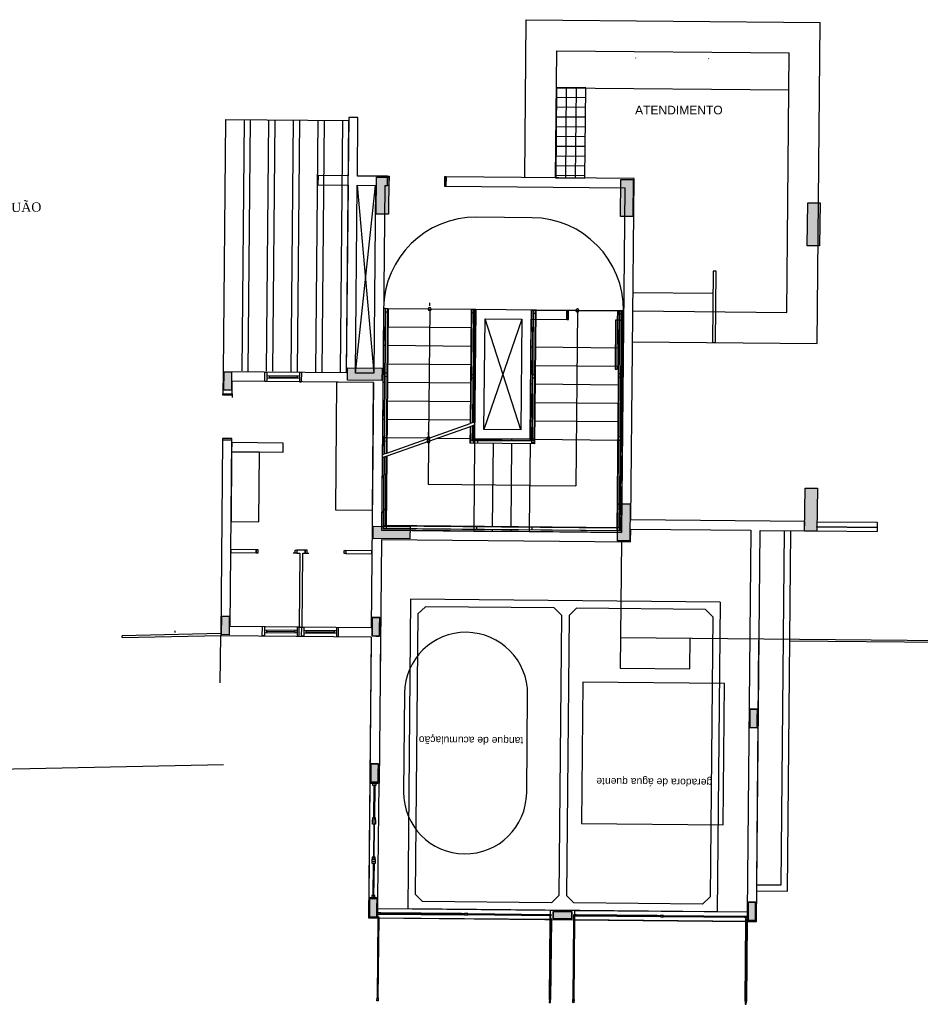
# Model space of a CAD drawing. Header units: millimetres. Extents: x 593 to 1794, y -180 to 570.
# Tile 36 of 71: x 1265 to 1280, y 38 to 54. Entities that reach past the tile are written whole.
import ezdxf

# ---------------------------------------------------------------- set-up
doc = ezdxf.new("R2010")
doc.units = ezdxf.units.MM
doc.header["$MEASUREMENT"] = 0
doc.layers.add('Layout - Marco Polo', color=252, linetype='Continuous', lineweight=25)
doc.styles.add('Arial', font='arial.ttf')
doc.styles.add('TimesNewRoman', font='times.ttf')

msp = doc.modelspace()

# ---------------------------------------------------------------- hatches: boundary and pattern name
at = {"layer": 'Layout - Marco Polo', "linetype": 'Continuous'}
for points in [[(1270.951, 51.15), (1271.151, 51.148), (1271.151, 51.148), (1271.145, 50.548), (1271.145, 50.548), (1270.945, 50.55), (1270.945, 50.55), (1270.951, 51.15)], [(1274.92, 51.113), (1275.12, 51.111), (1275.12, 51.111), (1275.115, 50.511), (1275.115, 50.511), (1274.915, 50.513), (1274.915, 50.513), (1274.92, 51.113)], [(1278.157, 50.732), (1277.957, 50.734), (1277.95, 50.034), (1277.95, 50.034), (1278.15, 50.032), (1278.157, 50.732)], [(1268.476, 47.988), (1268.596, 47.987), (1268.596, 47.987), (1268.593, 47.687), (1268.593, 47.687), (1268.473, 47.688), (1268.473, 47.688), (1268.476, 47.988)], [(1271.041, 48.044), (1271.039, 47.844), (1270.479, 47.85), (1270.479, 47.85), (1270.481, 48.05), (1271.041, 48.044)], [(1278.113, 46.097), (1277.913, 46.099), (1277.907, 45.399), (1277.907, 45.399), (1278.107, 45.397), (1278.107, 45.397), (1278.113, 46.097)], [(1274.871, 45.843), (1275.071, 45.841), (1275.071, 45.841), (1275.065, 45.241), (1274.865, 45.243), (1274.865, 45.243), (1274.871, 45.843)], [(1270.895, 45.28), (1270.897, 45.48), (1270.897, 45.48), (1271.497, 45.475), (1271.497, 45.475), (1271.495, 45.275), (1270.895, 45.28)], [(1268.438, 44.019), (1268.558, 44.017), (1268.558, 44.017), (1268.555, 43.717), (1268.555, 43.717), (1268.435, 43.719), (1268.435, 43.719), (1268.438, 44.019)], [(1271.003, 43.994), (1270.943, 43.995), (1270.943, 43.995), (1270.883, 43.996), (1270.883, 43.996), (1270.882, 43.846), (1270.882, 43.846), (1270.88, 43.696), (1270.88, 43.696), (1270.94, 43.695), (1271, 43.694), (1271, 43.694), (1271.002, 43.844), (1271.002, 43.844), (1271.003, 43.994)], [(1270.883, 43.996), (1271.003, 43.994), (1271.003, 43.994), (1271, 43.694), (1271, 43.694), (1270.88, 43.696), (1270.88, 43.696), (1270.883, 43.996)], [(1277.139, 42.506), (1277.079, 42.507), (1277.079, 42.507), (1277.019, 42.508), (1277.019, 42.508), (1277.018, 42.358), (1277.018, 42.358), (1277.017, 42.208), (1277.017, 42.208), (1277.077, 42.207), (1277.077, 42.207), (1277.137, 42.206), (1277.137, 42.206), (1277.138, 42.356), (1277.138, 42.356), (1277.139, 42.506)], [(1277.019, 42.508), (1277.139, 42.506), (1277.137, 42.206), (1277.017, 42.208), (1277.019, 42.508)], [(1270.981, 41.62), (1270.921, 41.62), (1270.921, 41.62), (1270.861, 41.621), (1270.861, 41.621), (1270.859, 41.471), (1270.859, 41.471), (1270.858, 41.321), (1270.858, 41.321), (1270.918, 41.32), (1270.918, 41.32), (1270.978, 41.32), (1270.978, 41.32), (1270.979, 41.47), (1270.979, 41.47), (1270.981, 41.62)], [(1270.861, 41.621), (1270.981, 41.62), (1270.981, 41.62), (1270.978, 41.32), (1270.978, 41.32), (1270.858, 41.321), (1270.858, 41.321), (1270.861, 41.621)], [(1270.96, 39.43), (1270.9, 39.43), (1270.9, 39.43), (1270.84, 39.431), (1270.84, 39.431), (1270.839, 39.281), (1270.839, 39.281), (1270.837, 39.131), (1270.837, 39.131), (1270.897, 39.13), (1270.897, 39.13), (1270.957, 39.13), (1270.957, 39.13), (1270.959, 39.28), (1270.959, 39.28), (1270.96, 39.43)], [(1270.84, 39.431), (1270.96, 39.43), (1270.96, 39.43), (1270.957, 39.13), (1270.957, 39.13), (1270.837, 39.131), (1270.837, 39.131), (1270.84, 39.431)], [(1277.11, 39.372), (1277.05, 39.372), (1277.05, 39.372), (1276.99, 39.373), (1276.99, 39.373), (1276.988, 39.223), (1276.988, 39.223), (1276.987, 39.073), (1276.987, 39.073), (1277.047, 39.072), (1277.047, 39.072), (1277.107, 39.072), (1277.107, 39.072), (1277.108, 39.222), (1277.108, 39.222), (1277.11, 39.372)], [(1276.99, 39.373), (1277.11, 39.372), (1277.107, 39.072), (1276.987, 39.073), (1276.99, 39.373)], [(1274.122, 39.1), (1273.822, 39.103), (1273.823, 39.223), (1274.123, 39.22)], [(1274.123, 39.22), (1274.122, 39.1), (1274.122, 39.1), (1273.822, 39.103), (1273.823, 39.223), (1273.823, 39.223), (1274.123, 39.22)]]:
    msp.add_hatch(color=256, dxfattribs=at).paths.add_polyline_path(points)

# ---------------------------------------------------------------- linework, layer by layer
at = {"layer": 'Layout - Marco Polo'}
for p, q in [((1273.359, 51.142), (1273.383, 53.707)), ((1273.383, 53.707), (1278.16, 53.662)), ((1278.11, 48.448), (1278.16, 53.662)), ((1273.859, 51.138), (1273.879, 53.203)), ((1273.879, 53.203), (1277.655, 53.167)), ((1277.615, 48.952), (1277.655, 53.167)), ((1273.873, 52.603), (1273.859, 51.138)), ((1273.875, 52.603), (1273.862, 51.138)), ((1273.873, 52.603), (1277.649, 52.567)), ((1274.352, 52.598), (1273.873, 52.603)), ((1274.034, 52.601), (1274.02, 51.136)), ((1274.193, 52.6), (1274.179, 51.135)), ((1274.338, 51.133), (1274.352, 52.598)), ((1274.35, 52.439), (1273.871, 52.444)), ((1274.349, 52.281), (1273.87, 52.285)), ((1268.499, 52.088), (1268.461, 47.984)), ((1268.499, 52.088), (1270.509, 52.069)), ((1268.799, 52.086), (1268.761, 48.001)), ((1268.899, 52.085), (1268.861, 48)), ((1269.199, 52.082), (1269.161, 47.997)), ((1269.299, 52.081), (1269.261, 47.996)), ((1269.599, 52.078), (1269.561, 47.993)), ((1269.699, 52.077), (1269.661, 47.992)), ((1269.999, 52.074), (1269.961, 47.989)), ((1270.099, 52.073), (1270.061, 47.988)), ((1270.399, 52.07), (1270.361, 47.986)), ((1270.499, 52.07), (1270.461, 47.985)), ((1270.5, 52.12), (1270.491, 51.17)), ((1270.65, 52.118), (1270.5, 52.12)), ((1270.585, 52.119), (1270.575, 52.119)), ((1270.641, 51.168), (1270.65, 52.118)), ((1274.347, 52.122), (1273.868, 52.126)), ((1274.346, 51.963), (1273.867, 51.968)), ((1274.344, 51.804), (1273.865, 51.809)), ((1274.343, 51.646), (1273.864, 51.65)), ((1274.341, 51.487), (1273.862, 51.492)), ((1274.34, 51.328), (1273.861, 51.333)), ((1270.001, 51.174), (1269.999, 51.024)), ((1269.999, 51.024), (1270.489, 51.02)), ((1270.491, 51.17), (1270.001, 51.174)), ((1271.131, 51.164), (1270.641, 51.168)), ((1270.945, 50.55), (1270.951, 51.15)), ((1270.951, 51.15), (1271.151, 51.148)), ((1271.129, 51.014), (1271.131, 51.164)), ((1271.129, 51.014), (1271.131, 51.164)), ((1271.131, 51.164), (1271.156, 51.163)), ((1271.151, 51.148), (1271.145, 50.548)), ((1271.156, 51.163), (1271.154, 51.013)), ((1272.056, 51.155), (1272.054, 51.005)), ((1272.081, 51.155), (1272.056, 51.155)), ((1272.081, 51.155), (1272.079, 51.005)), ((1272.079, 51.005), (1272.081, 51.155)), ((1275.136, 51.126), (1272.081, 51.155)), ((1274.338, 51.17), (1273.859, 51.174)), ((1273.859, 51.138), (1274.338, 51.133)), ((1274.915, 50.513), (1274.92, 51.113)), ((1274.92, 51.113), (1275.12, 51.111)), ((1275.083, 45.581), (1275.136, 51.126)), ((1275.12, 51.111), (1275.115, 50.511)), ((1270.489, 51.02), (1270.461, 47.97)), ((1270.611, 47.968), (1270.639, 51.018)), ((1270.611, 47.968), (1270.934, 51.015)), ((1270.639, 51.018), (1270.906, 47.965)), ((1270.639, 51.018), (1270.934, 51.015)), ((1270.934, 51.015), (1270.906, 47.965)), ((1271.084, 51.014), (1271.032, 45.414)), ((1271.084, 51.014), (1271.129, 51.014)), ((1271.154, 51.013), (1271.129, 51.014)), ((1272.054, 51.005), (1272.079, 51.005)), ((1272.079, 51.005), (1274.984, 50.977)), ((1274.984, 50.977), (1274.931, 45.377)), ((1277.95, 50.034), (1277.957, 50.734)), ((1277.957, 50.734), (1278.157, 50.732)), ((1278.157, 50.732), (1278.15, 50.032)), ((1271.145, 50.548), (1270.945, 50.55)), ((1273.48, 50.491), (1272.58, 50.5)), ((1275.115, 50.511), (1274.915, 50.513)), ((1278.15, 50.032), (1277.95, 50.034)), ((1276.421, 49.623), (1276.411, 48.464)), ((1276.471, 49.623), (1276.421, 49.623)), ((1276.461, 48.463), (1276.471, 49.623)), ((1275.118, 49.276), (1276.418, 49.264)), ((1271.066, 49.014), (1271.046, 46.914)), ((1271.091, 49.014), (1271.066, 49.014)), ((1271.091, 49.014), (1271.066, 49.014)), ((1271.091, 49.014), (1271.068, 46.65)), ((1271.098, 49.014), (1271.076, 46.653)), ((1271.09, 48.964), (1271.14, 48.963)), ((1271.141, 49.013), (1271.091, 49.014)), ((1271.141, 49.013), (1271.091, 49.014)), ((1271.141, 49.013), (1271.091, 49.014)), ((1271.111, 46.665), (1271.133, 49.013)), ((1271.141, 49.013), (1271.118, 46.668)), ((1272.49, 49.001), (1271.141, 49.013)), ((1272.49, 49.001), (1271.141, 49.013)), ((1271.815, 49.007), (1271.796, 46.907)), ((1272.49, 49.001), (1272.473, 47.146)), ((1272.498, 49.001), (1272.48, 47.149)), ((1272.54, 49), (1272.49, 49.001)), ((1272.54, 49), (1272.49, 49.001)), ((1272.54, 49), (1272.49, 49.001)), ((1272.49, 48.951), (1272.54, 48.95)), ((1272.516, 47.161), (1272.533, 49)), ((1272.54, 49), (1272.523, 47.164)), ((1272.565, 49), (1272.54, 49)), ((1272.565, 49), (1272.54, 49)), ((1272.565, 49), (1272.546, 46.9)), ((1272.548, 47.173), (1272.565, 49)), ((1274.045, 48.986), (1272.565, 49)), ((1273.465, 48.991), (1273.446, 46.891)), ((1273.465, 48.991), (1273.49, 48.991)), ((1273.49, 48.991), (1273.465, 48.991)), ((1273.49, 48.991), (1273.47, 46.816)), ((1273.498, 48.991), (1273.478, 46.859)), ((1273.54, 48.991), (1273.49, 48.991)), ((1273.49, 48.991), (1273.54, 48.991)), ((1273.54, 48.991), (1273.49, 48.991)), ((1273.512, 46.823), (1273.533, 48.991)), ((1273.54, 48.991), (1273.52, 46.816)), ((1273.54, 48.991), (1274.89, 48.978)), ((1274.89, 48.978), (1273.54, 48.991)), ((1274.044, 48.836), (1274.045, 48.986)), ((1274.045, 48.986), (1274.044, 48.836)), ((1274.07, 48.986), (1274.045, 48.986)), ((1274.069, 48.836), (1274.07, 48.986)), ((1274.215, 48.984), (1274.188, 46.134)), ((1274.89, 48.978), (1274.857, 45.403)), ((1274.898, 48.978), (1274.865, 45.446)), ((1274.868, 48.828), (1274.87, 48.978)), ((1274.87, 48.978), (1274.895, 48.978)), ((1274.94, 48.977), (1274.89, 48.978)), ((1274.89, 48.978), (1274.94, 48.977)), ((1274.94, 48.977), (1274.89, 48.978)), ((1274.895, 48.978), (1274.893, 48.828)), ((1274.895, 48.978), (1274.893, 48.828)), ((1274.965, 48.977), (1274.895, 48.978)), ((1274.899, 45.41), (1274.933, 48.978)), ((1274.94, 48.977), (1274.907, 45.403)), ((1274.94, 48.977), (1274.965, 48.977)), ((1274.965, 48.977), (1274.94, 48.977)), ((1274.946, 46.877), (1274.965, 48.977)), ((1274.964, 48.827), (1274.965, 48.977)), ((1275.115, 48.976), (1277.615, 48.952)), ((1272.697, 47.049), (1272.714, 48.848)), ((1273.314, 48.843), (1272.697, 47.049)), ((1272.714, 48.848), (1273.314, 48.843)), ((1273.297, 47.043), (1272.714, 48.848)), ((1273.314, 48.843), (1273.297, 47.043)), ((1273.446, 46.891), (1273.464, 48.841)), ((1273.464, 48.841), (1274.044, 48.836)), ((1273.49, 48.941), (1273.54, 48.941)), ((1274.044, 48.836), (1274.069, 48.836)), ((1274.833, 48.828), (1274.826, 48.029)), ((1274.868, 48.828), (1274.833, 48.828)), ((1274.861, 48.028), (1274.868, 48.828)), ((1274.893, 48.828), (1274.868, 48.828)), ((1274.89, 48.928), (1274.94, 48.927)), ((1274.893, 48.828), (1274.964, 48.827)), ((1271.088, 48.714), (1271.063, 48.714)), ((1272.488, 48.701), (1271.138, 48.713)), ((1272.563, 48.7), (1272.538, 48.7)), ((1273.463, 48.691), (1273.488, 48.691)), ((1274.938, 48.677), (1274.963, 48.677)), ((1275.111, 48.476), (1278.11, 48.448)), ((1276.411, 48.464), (1276.461, 48.463)), ((1271.085, 48.414), (1271.06, 48.414)), ((1272.485, 48.401), (1271.135, 48.413)), ((1272.56, 48.4), (1272.535, 48.4)), ((1273.46, 48.391), (1273.485, 48.391)), ((1273.535, 48.391), (1274.885, 48.378)), ((1274.935, 48.378), (1274.96, 48.377)), ((1268.461, 47.989), (1268.457, 47.631)), ((1270.461, 47.97), (1268.461, 47.989)), ((1268.473, 47.688), (1268.476, 47.988)), ((1268.476, 47.988), (1268.596, 47.987)), ((1268.596, 47.987), (1268.593, 47.687)), ((1270.479, 47.85), (1270.481, 48.05)), ((1270.481, 48.05), (1271.041, 48.044)), ((1271.041, 48.044), (1271.039, 47.844)), ((1271.082, 48.114), (1271.057, 48.114)), ((1272.482, 48.101), (1271.132, 48.113)), ((1272.557, 48.1), (1272.532, 48.1)), ((1273.457, 48.091), (1273.482, 48.091)), ((1273.532, 48.091), (1274.882, 48.078)), ((1274.826, 48.029), (1274.861, 48.028)), ((1274.932, 48.078), (1274.957, 48.077)), ((1268.607, 47.629), (1268.609, 47.837)), ((1270.904, 47.816), (1268.609, 47.837)), ((1269.135, 47.832), (1269.136, 47.982)), ((1269.17, 47.832), (1269.135, 47.832)), ((1269.136, 47.982), (1269.171, 47.982)), ((1269.171, 47.982), (1269.17, 47.832)), ((1269.17, 47.924), (1269.17, 47.889)), ((1269.7, 47.919), (1269.17, 47.924)), ((1269.17, 47.889), (1269.7, 47.884)), ((1269.205, 47.924), (1269.205, 47.889)), ((1269.205, 47.907), (1269.665, 47.902)), ((1269.665, 47.92), (1269.665, 47.885)), ((1269.701, 47.977), (1269.699, 47.827)), ((1269.699, 47.827), (1269.734, 47.827)), ((1269.7, 47.884), (1269.7, 47.919)), ((1269.736, 47.977), (1269.701, 47.977)), ((1269.734, 47.827), (1269.736, 47.977)), ((1271.039, 47.844), (1270.479, 47.85)), ((1270.906, 47.965), (1270.611, 47.968)), ((1271.08, 47.914), (1271.13, 47.913)), ((1271.131, 47.963), (1271.081, 47.964)), ((1272.53, 47.938), (1272.48, 47.938)), ((1272.48, 47.888), (1272.53, 47.888)), ((1273.53, 47.941), (1273.48, 47.941)), ((1273.48, 47.891), (1273.53, 47.891)), ((1274.88, 47.903), (1274.93, 47.903)), ((1274.931, 47.953), (1274.881, 47.953)), ((1268.593, 47.687), (1268.473, 47.688)), ((1270.304, 47.821), (1270.285, 45.746)), ((1270.904, 47.816), (1270.304, 47.821)), ((1270.904, 47.816), (1270.867, 43.831)), ((1270.885, 45.741), (1270.904, 47.816)), ((1271.079, 47.814), (1271.054, 47.814)), ((1272.479, 47.801), (1271.129, 47.813)), ((1272.554, 47.8), (1272.529, 47.8)), ((1273.454, 47.791), (1273.479, 47.791)), ((1273.529, 47.791), (1274.879, 47.778)), ((1274.929, 47.778), (1274.954, 47.777)), ((1268.457, 47.631), (1268.607, 47.629)), ((1268.457, 47.606), (1268.457, 47.631)), ((1268.457, 47.631), (1268.607, 47.629)), ((1268.607, 47.604), (1268.457, 47.606)), ((1268.607, 47.629), (1268.607, 47.604)), ((1268.607, 47.604), (1268.607, 47.569)), ((1271.076, 47.514), (1271.051, 47.514)), ((1272.476, 47.501), (1271.126, 47.513)), ((1272.551, 47.5), (1272.526, 47.5)), ((1273.451, 47.491), (1273.476, 47.491)), ((1273.526, 47.491), (1274.876, 47.478)), ((1274.926, 47.478), (1274.951, 47.477)), ((1271.074, 47.214), (1271.049, 47.214)), ((1272.473, 47.201), (1271.124, 47.213)), ((1272.548, 47.2), (1272.523, 47.2)), ((1273.448, 47.191), (1273.473, 47.191)), ((1273.523, 47.191), (1274.873, 47.178)), ((1271.118, 46.668), (1272.473, 47.146)), ((1272.472, 47.096), (1271.118, 46.618)), ((1272.472, 47.096), (1272.47, 46.826)), ((1272.523, 47.114), (1272.472, 47.096)), ((1272.523, 47.164), (1272.473, 47.146)), ((1272.48, 47.099), (1272.477, 46.833)), ((1272.513, 46.868), (1272.515, 47.111)), ((1272.523, 47.114), (1272.52, 46.825)), ((1272.523, 47.164), (1272.548, 47.173)), ((1272.548, 47.123), (1272.523, 47.114)), ((1272.546, 46.9), (1272.548, 47.123)), ((1273.297, 47.043), (1272.697, 47.049)), ((1274.923, 47.178), (1274.948, 47.177)), ((1268.45, 46.881), (1268.42, 43.704)), ((1268.451, 46.906), (1268.45, 46.881)), ((1268.6, 46.879), (1268.45, 46.881)), ((1268.45, 46.881), (1268.6, 46.879)), ((1268.6, 46.904), (1268.451, 46.906)), ((1268.572, 43.852), (1268.6, 46.879)), ((1268.6, 46.879), (1268.6, 46.904)), ((1271.046, 46.914), (1271.043, 46.641)), ((1271.071, 46.914), (1271.046, 46.914)), ((1271.07, 46.864), (1271.12, 46.863)), ((1271.121, 46.913), (1271.071, 46.914)), ((1271.796, 46.907), (1271.121, 46.913)), ((1272.471, 46.901), (1271.933, 46.906)), ((1273.52, 46.866), (1272.47, 46.876)), ((1273.478, 46.859), (1272.513, 46.868)), ((1272.546, 46.9), (1272.521, 46.9)), ((1272.546, 46.9), (1272.545, 46.875)), ((1272.545, 46.875), (1272.545, 46.825)), ((1272.546, 46.9), (1273.446, 46.891)), ((1273.446, 46.891), (1272.546, 46.9)), ((1272.595, 46.825), (1272.595, 46.875)), ((1272.846, 46.897), (1272.845, 46.872)), ((1273.146, 46.894), (1273.145, 46.869)), ((1273.446, 46.891), (1273.445, 46.866)), ((1273.446, 46.891), (1273.471, 46.891)), ((1273.521, 46.891), (1273.471, 46.891)), ((1273.521, 46.891), (1274.871, 46.878)), ((1274.921, 46.928), (1274.871, 46.928)), ((1274.871, 46.878), (1274.921, 46.878)), ((1274.921, 46.878), (1274.946, 46.877)), ((1274.931, 45.377), (1274.946, 46.877)), ((1268.6, 46.838), (1268.598, 46.688)), ((1269.435, 46.83), (1268.6, 46.838)), ((1269.433, 46.68), (1269.435, 46.83)), ((1271.795, 46.857), (1271.789, 46.157)), ((1273.52, 46.816), (1272.47, 46.826)), ((1272.477, 46.833), (1273.512, 46.823)), ((1272.545, 46.825), (1272.532, 45.475)), ((1272.845, 46.822), (1272.832, 45.472)), ((1273.145, 46.819), (1273.132, 45.469)), ((1273.445, 46.816), (1273.432, 45.467)), ((1273.47, 46.841), (1273.52, 46.841)), ((1268.598, 46.688), (1268.588, 45.558)), ((1268.598, 46.688), (1269.433, 46.68)), ((1269.048, 46.683), (1268.598, 46.688)), ((1269.038, 45.553), (1269.048, 46.683)), ((1271.043, 46.591), (1271.032, 45.414)), ((1271.043, 46.641), (1271.068, 46.65)), ((1271.068, 46.6), (1271.043, 46.591)), ((1271.068, 46.6), (1271.057, 45.439)), ((1271.075, 46.603), (1271.064, 45.446)), ((1271.118, 46.668), (1271.068, 46.65)), ((1271.118, 46.618), (1271.068, 46.6)), ((1271.1, 45.481), (1271.11, 46.615)), ((1271.118, 46.618), (1271.107, 45.438)), ((1273.439, 46.142), (1271.789, 46.157)), ((1273.439, 46.142), (1274.188, 46.134)), ((1277.907, 45.399), (1277.913, 46.099)), ((1277.913, 46.099), (1278.113, 46.097)), ((1278.113, 46.097), (1278.107, 45.397)), ((1270.285, 45.746), (1270.885, 45.741)), ((1274.865, 45.243), (1274.871, 45.843)), ((1274.871, 45.843), (1275.071, 45.841)), ((1275.071, 45.841), (1275.065, 45.241)), ((1268.588, 45.558), (1269.038, 45.553)), ((1270.895, 45.28), (1270.897, 45.48)), ((1270.897, 45.48), (1271.497, 45.475)), ((1274.907, 45.453), (1271.057, 45.489)), ((1274.907, 45.403), (1271.057, 45.439)), ((1271.064, 45.446), (1274.899, 45.41)), ((1274.865, 45.446), (1271.1, 45.481)), ((1271.497, 45.475), (1271.495, 45.275)), ((1272.532, 45.425), (1272.531, 45.4)), ((1272.532, 45.475), (1272.532, 45.425)), ((1272.582, 45.425), (1272.582, 45.475)), ((1273.432, 45.467), (1273.432, 45.417)), ((1273.482, 45.416), (1273.482, 45.466)), ((1275.08, 45.226), (1275.082, 45.431)), ((1275.082, 45.431), (1277.032, 45.413)), ((1277.908, 45.554), (1275.083, 45.581)), ((1277.907, 45.404), (1277.908, 45.554)), ((1278.107, 45.472), (1279.083, 45.463)), ((1278.107, 45.462), (1278.107, 45.472)), ((1279.083, 45.453), (1278.107, 45.462)), ((1278.108, 45.552), (1279.084, 45.543)), ((1279.084, 45.543), (1279.083, 45.393)), ((1279.083, 45.463), (1279.083, 45.453)), ((1279.093, 45.453), (1279.083, 45.453)), ((1271.495, 45.275), (1270.895, 45.28)), ((1274.931, 45.377), (1271.032, 45.414)), ((1271.032, 45.414), (1272.531, 45.4)), ((1272.531, 45.4), (1273.431, 45.392)), ((1272.832, 45.422), (1272.831, 45.397)), ((1273.132, 45.419), (1273.131, 45.394)), ((1273.432, 45.417), (1273.431, 45.392)), ((1273.431, 45.392), (1274.931, 45.377)), ((1277.032, 45.413), (1276.973, 39.208)), ((1277.122, 39.056), (1277.182, 45.411)), ((1277.182, 45.411), (1277.907, 45.404)), ((1277.527, 39.653), (1277.582, 45.407)), ((1277.627, 39.552), (1277.682, 45.406)), ((1278.107, 45.397), (1277.907, 45.399)), ((1278.107, 45.402), (1279.083, 45.393)), ((1271.03, 45.264), (1270.993, 41.304)), ((1271.03, 45.264), (1275.08, 45.226)), ((1275.065, 45.241), (1274.865, 45.243)), ((1274.93, 45.242), (1274.911, 43.173)), ((1268.583, 45.102), (1268.583, 45.052)), ((1268.998, 45.098), (1268.583, 45.102)), ((1268.583, 45.052), (1268.998, 45.048)), ((1268.998, 45.048), (1268.998, 45.098)), ((1269.028, 45.098), (1268.998, 45.098)), ((1268.998, 45.098), (1268.998, 45.048)), ((1268.998, 45.048), (1269.028, 45.048)), ((1269.028, 45.048), (1269.028, 45.098)), ((1269.628, 45.042), (1269.598, 45.043)), ((1269.628, 45.092), (1269.658, 45.092)), ((1269.628, 45.042), (1269.628, 45.092)), ((1269.658, 45.042), (1269.628, 45.042)), ((1269.795, 45.091), (1269.658, 45.092)), ((1269.658, 45.092), (1269.658, 45.042)), ((1269.658, 45.092), (1269.658, 45.042)), ((1269.658, 45.042), (1269.705, 45.042)), ((1269.705, 45.042), (1269.694, 43.842)), ((1269.744, 43.841), (1269.755, 45.041)), ((1269.755, 45.041), (1269.794, 45.041)), ((1269.794, 45.041), (1269.795, 45.091)), ((1269.795, 45.091), (1269.794, 45.041)), ((1269.794, 45.041), (1269.824, 45.041)), ((1269.825, 45.091), (1269.795, 45.091)), ((1269.824, 45.041), (1269.825, 45.091)), ((1269.824, 45.041), (1269.854, 45.04)), ((1270.424, 45.035), (1270.425, 45.085)), ((1270.454, 45.035), (1270.424, 45.035)), ((1270.425, 45.085), (1270.455, 45.085)), ((1270.455, 45.085), (1270.454, 45.035)), ((1270.455, 45.085), (1270.454, 45.035)), ((1270.454, 45.035), (1270.878, 45.031)), ((1270.878, 45.081), (1270.455, 45.085)), ((1270.878, 45.031), (1270.878, 45.081)), ((1271.506, 44.295), (1271.459, 39.265)), ((1276.536, 44.247), (1271.506, 44.295)), ((1271.624, 44.054), (1271.745, 44.172)), ((1273.84, 44.153), (1271.745, 44.172)), ((1273.84, 44.153), (1273.959, 44.032)), ((1274.079, 44.03), (1274.2, 44.149)), ((1276.295, 44.129), (1274.2, 44.149)), ((1276.536, 44.247), (1276.488, 39.217)), ((1268.435, 43.719), (1268.438, 44.019)), ((1268.438, 44.019), (1268.558, 44.017)), ((1268.558, 44.017), (1268.555, 43.717)), ((1270.88, 43.696), (1270.883, 43.996)), ((1270.883, 43.996), (1270.882, 43.846)), ((1270.883, 43.996), (1271.003, 43.994)), ((1270.943, 43.995), (1270.883, 43.996)), ((1271.003, 43.994), (1270.943, 43.995)), ((1271.003, 43.994), (1271, 43.694)), ((1271.002, 43.844), (1271.003, 43.994)), ((1271.624, 44.054), (1271.581, 39.504)), ((1273.959, 44.032), (1273.916, 39.482)), ((1274.079, 44.03), (1274.036, 39.481)), ((1276.414, 44.008), (1276.295, 44.129)), ((1276.414, 44.008), (1276.371, 39.459)), ((1270.867, 43.831), (1268.572, 43.852)), ((1269.095, 43.697), (1269.097, 43.847)), ((1269.132, 43.847), (1269.13, 43.697)), ((1269.662, 43.842), (1269.66, 43.692)), ((1269.697, 43.842), (1269.662, 43.842)), ((1269.694, 43.842), (1269.744, 43.841)), ((1269.695, 43.692), (1269.697, 43.842)), ((1269.735, 43.691), (1269.736, 43.841)), ((1269.736, 43.841), (1269.771, 43.841)), ((1269.771, 43.841), (1269.77, 43.691)), ((1270.301, 43.836), (1270.299, 43.686)), ((1270.334, 43.686), (1270.336, 43.836)), ((1270.882, 43.846), (1270.88, 43.696)), ((1271, 43.694), (1271.002, 43.844)), ((1268.42, 43.734), (1266.82, 43.701)), ((1266.821, 43.671), (1266.82, 43.701)), ((1266.821, 43.671), (1268.42, 43.704)), ((1267.68, 43.752), (1267.679, 43.782)), ((1268.413, 42.934), (1268.42, 43.704)), ((1268.42, 43.704), (1270.865, 43.681)), ((1268.555, 43.717), (1268.435, 43.719)), ((1269.13, 43.697), (1269.095, 43.697)), ((1269.131, 43.79), (1269.131, 43.755)), ((1269.661, 43.785), (1269.131, 43.79)), ((1269.131, 43.755), (1269.661, 43.75)), ((1269.166, 43.789), (1269.166, 43.754)), ((1269.166, 43.772), (1269.626, 43.767)), ((1269.626, 43.785), (1269.626, 43.75)), ((1269.66, 43.692), (1269.695, 43.692)), ((1269.661, 43.75), (1269.661, 43.785)), ((1269.77, 43.691), (1269.735, 43.691)), ((1269.77, 43.784), (1269.77, 43.749)), ((1270.3, 43.779), (1269.77, 43.784)), ((1269.77, 43.749), (1270.3, 43.744)), ((1269.805, 43.783), (1269.805, 43.748)), ((1269.805, 43.766), (1270.265, 43.761)), ((1270.265, 43.779), (1270.265, 43.744)), ((1270.299, 43.686), (1270.334, 43.686)), ((1270.3, 43.744), (1270.3, 43.779)), ((1270.865, 43.681), (1270.822, 39.116)), ((1270.865, 43.681), (1270.843, 41.306)), ((1271, 43.694), (1270.88, 43.696)), ((1270.88, 43.696), (1270.94, 43.695)), ((1270.94, 43.695), (1271, 43.694)), ((1274.915, 43.672), (1312.287, 43.32)), ((1271.014, 43.579), (1271.011, 43.226)), ((1276.041, 43.162), (1276.045, 43.662)), ((1277.122, 39.056), (1277.165, 43.621)), ((1277.665, 43.617), (1312.286, 43.29)), ((1270.863, 43.481), (1270.861, 43.227)), ((1274.911, 43.173), (1276.041, 43.162)), ((1274.303, 42.948), (1274.282, 40.648)), ((1276.603, 42.926), (1274.303, 42.948)), ((1276.581, 40.627), (1276.603, 42.926)), ((1271.406, 42.765), (1271.391, 41.165)), ((1273.391, 41.147), (1273.406, 42.747)), ((1277.017, 42.208), (1277.019, 42.508)), ((1277.019, 42.508), (1277.018, 42.358)), ((1277.019, 42.508), (1277.139, 42.506)), ((1277.079, 42.507), (1277.019, 42.508)), ((1277.139, 42.506), (1277.079, 42.507)), ((1277.139, 42.506), (1277.137, 42.206)), ((1277.138, 42.356), (1277.139, 42.506)), ((1277.018, 42.358), (1277.017, 42.208)), ((1277.137, 42.206), (1277.138, 42.356)), ((1277.137, 42.206), (1277.017, 42.208)), ((1277.017, 42.208), (1277.077, 42.207)), ((1277.077, 42.207), (1277.137, 42.206)), ((1268.463, 41.604), (1237.095, 40.964)), ((1270.858, 41.321), (1270.861, 41.621)), ((1270.861, 41.621), (1270.859, 41.471)), ((1270.861, 41.621), (1270.981, 41.62)), ((1270.921, 41.62), (1270.861, 41.621)), ((1270.981, 41.62), (1270.921, 41.62)), ((1270.981, 41.62), (1270.978, 41.32)), ((1270.979, 41.47), (1270.981, 41.62)), ((1270.859, 41.471), (1270.858, 41.321)), ((1270.978, 41.32), (1270.979, 41.47)), ((1270.843, 41.306), (1270.825, 39.446)), ((1270.843, 41.306), (1270.993, 41.304)), ((1270.978, 41.32), (1270.858, 41.321)), ((1270.858, 41.321), (1270.918, 41.32)), ((1270.892, 41.27), (1270.893, 41.305)), ((1270.912, 41.27), (1270.892, 41.27)), ((1270.907, 40.734), (1270.913, 41.28)), ((1270.913, 41.28), (1270.912, 41.27)), ((1270.913, 41.28), (1270.923, 41.28)), ((1270.913, 41.28), (1270.923, 41.28)), ((1270.923, 41.28), (1270.917, 40.733)), ((1270.918, 41.32), (1270.978, 41.32)), ((1270.923, 41.28), (1270.922, 41.27)), ((1270.942, 41.27), (1270.922, 41.27)), ((1270.943, 41.305), (1270.942, 41.27)), ((1270.975, 39.444), (1270.993, 41.304)), ((1270.886, 40.639), (1270.887, 40.674)), ((1270.906, 40.639), (1270.886, 40.639)), ((1270.907, 40.744), (1270.887, 40.744)), ((1270.887, 40.744), (1270.887, 40.709)), ((1270.887, 40.674), (1270.887, 40.709)), ((1270.887, 40.709), (1270.937, 40.708)), ((1270.937, 40.673), (1270.887, 40.674)), ((1270.907, 40.649), (1270.901, 40.094)), ((1270.907, 40.649), (1270.906, 40.639)), ((1270.907, 40.734), (1270.907, 40.744)), ((1270.907, 40.734), (1270.917, 40.733)), ((1270.907, 40.649), (1270.917, 40.648)), ((1270.911, 40.094), (1270.917, 40.648)), ((1270.917, 40.648), (1270.916, 40.638)), ((1270.936, 40.638), (1270.916, 40.638)), ((1270.917, 40.733), (1270.917, 40.743)), ((1270.937, 40.743), (1270.917, 40.743)), ((1270.937, 40.673), (1270.936, 40.638)), ((1270.937, 40.708), (1270.937, 40.743)), ((1270.937, 40.708), (1270.937, 40.673)), ((1274.282, 40.648), (1276.581, 40.627)), ((1270.88, 40), (1270.881, 40.035)), ((1270.9, 39.999), (1270.88, 40)), ((1270.901, 40.104), (1270.881, 40.105)), ((1270.881, 40.105), (1270.881, 40.07)), ((1270.881, 40.035), (1270.881, 40.07)), ((1270.881, 40.07), (1270.931, 40.069)), ((1270.931, 40.034), (1270.881, 40.035)), ((1270.895, 39.47), (1270.901, 40.009)), ((1270.901, 40.009), (1270.9, 39.999)), ((1270.901, 40.094), (1270.901, 40.104)), ((1270.901, 40.094), (1270.911, 40.094)), ((1270.901, 40.009), (1270.911, 40.009)), ((1270.911, 40.009), (1270.905, 39.47)), ((1270.911, 40.009), (1270.91, 39.999)), ((1270.93, 39.999), (1270.91, 39.999)), ((1270.911, 40.094), (1270.911, 40.104)), ((1270.931, 40.104), (1270.911, 40.104)), ((1270.931, 40.034), (1270.93, 39.999)), ((1270.931, 40.069), (1270.931, 40.104)), ((1270.931, 40.069), (1270.931, 40.034)), ((1277.127, 39.556), (1277.627, 39.552)), ((1277.128, 39.656), (1277.527, 39.653)), ((1270.825, 39.446), (1270.822, 39.116)), ((1270.975, 39.444), (1270.825, 39.446)), ((1270.837, 39.131), (1270.84, 39.431)), ((1270.84, 39.431), (1270.839, 39.281)), ((1270.84, 39.431), (1270.96, 39.43)), ((1270.9, 39.43), (1270.84, 39.431)), ((1270.876, 39.48), (1270.875, 39.445)), ((1270.896, 39.48), (1270.876, 39.48)), ((1270.895, 39.47), (1270.896, 39.48)), ((1270.895, 39.47), (1270.905, 39.47)), ((1270.905, 39.47), (1270.895, 39.47)), ((1270.96, 39.43), (1270.9, 39.43)), ((1270.905, 39.47), (1270.906, 39.48)), ((1270.926, 39.48), (1270.906, 39.48)), ((1270.925, 39.445), (1270.926, 39.48)), ((1270.96, 39.43), (1270.957, 39.13)), ((1270.959, 39.28), (1270.96, 39.43)), ((1270.974, 39.264), (1270.975, 39.444)), ((1271.7, 39.383), (1271.581, 39.504)), ((1273.795, 39.363), (1271.7, 39.383)), ((1273.795, 39.363), (1273.916, 39.482)), ((1274.155, 39.359), (1274.036, 39.481)), ((1276.249, 39.34), (1274.155, 39.359)), ((1276.371, 39.459), (1276.249, 39.34)), ((1276.987, 39.073), (1276.99, 39.373)), ((1276.99, 39.373), (1276.988, 39.223)), ((1276.99, 39.373), (1277.11, 39.372)), ((1277.05, 39.372), (1276.99, 39.373)), ((1277.11, 39.372), (1277.05, 39.372)), ((1277.11, 39.372), (1277.107, 39.072)), ((1277.108, 39.222), (1277.11, 39.372)), ((1270.839, 39.281), (1270.837, 39.131)), ((1270.957, 39.13), (1270.959, 39.28)), ((1270.972, 39.114), (1270.974, 39.264)), ((1271.023, 39.199), (1270.973, 39.199)), ((1270.974, 39.264), (1270.974, 39.264)), ((1273.773, 39.238), (1270.974, 39.264)), ((1272.343, 39.182), (1271.013, 39.194)), ((1271.013, 39.184), (1271.013, 39.194)), ((1271.023, 39.199), (1271.023, 39.194)), ((1272.333, 39.187), (1271.023, 39.199)), ((1276.488, 39.217), (1271.459, 39.265)), ((1272.333, 39.187), (1272.383, 39.186)), ((1272.333, 39.187), (1272.333, 39.182)), ((1273.773, 39.238), (1273.772, 39.088)), ((1274.173, 39.234), (1273.773, 39.238)), ((1273.822, 39.103), (1273.823, 39.223)), ((1273.823, 39.223), (1273.822, 39.103)), ((1273.823, 39.223), (1274.123, 39.22)), ((1274.123, 39.22), (1273.823, 39.223)), ((1274.123, 39.22), (1274.122, 39.1)), ((1274.122, 39.1), (1274.123, 39.22)), ((1274.172, 39.084), (1274.173, 39.234)), ((1276.973, 39.208), (1274.173, 39.234)), ((1276.973, 39.208), (1276.972, 39.058)), ((1276.988, 39.223), (1276.987, 39.073)), ((1277.107, 39.072), (1277.108, 39.222)), ((1270.822, 39.116), (1270.972, 39.114)), ((1270.822, 39.116), (1277.122, 39.056)), ((1270.957, 39.13), (1270.837, 39.131)), ((1270.837, 39.131), (1270.897, 39.13)), ((1270.897, 39.13), (1270.957, 39.13)), ((1270.972, 39.129), (1270.96, 37.82)), ((1270.965, 37.809), (1270.977, 39.139)), ((1273.792, 39.088), (1270.972, 39.114)), ((1273.772, 39.088), (1270.972, 39.114)), ((1270.973, 39.179), (1271.023, 39.179)), ((1270.975, 37.809), (1270.987, 39.139)), ((1270.98, 37.819), (1270.992, 39.129)), ((1272.343, 39.172), (1271.013, 39.184)), ((1271.023, 39.184), (1271.023, 39.179)), ((1271.023, 39.179), (1272.333, 39.167)), ((1272.333, 39.172), (1272.333, 39.167)), ((1272.383, 39.166), (1272.333, 39.167)), ((1272.343, 39.172), (1272.343, 39.182)), ((1272.433, 39.186), (1272.383, 39.186)), ((1272.383, 39.186), (1272.383, 39.166)), ((1272.383, 39.186), (1272.383, 39.166)), ((1272.383, 39.166), (1272.433, 39.166)), ((1272.423, 39.181), (1273.753, 39.168)), ((1272.423, 39.171), (1272.423, 39.181)), ((1272.423, 39.171), (1273.753, 39.158)), ((1272.433, 39.186), (1272.433, 39.181)), ((1272.433, 39.186), (1273.743, 39.173)), ((1272.433, 39.171), (1272.433, 39.166)), ((1273.743, 39.153), (1272.433, 39.166)), ((1273.743, 39.173), (1273.793, 39.173)), ((1273.743, 39.173), (1273.743, 39.168)), ((1273.743, 39.158), (1273.743, 39.153)), ((1273.793, 39.153), (1273.743, 39.153)), ((1273.753, 39.158), (1273.753, 39.168)), ((1273.76, 37.793), (1273.772, 39.103)), ((1273.765, 37.783), (1273.777, 39.113)), ((1273.772, 39.103), (1273.773, 39.153)), ((1273.772, 39.103), (1273.777, 39.103)), ((1273.772, 39.088), (1274.172, 39.084)), ((1273.773, 39.153), (1273.793, 39.153)), ((1273.775, 37.783), (1273.787, 39.113)), ((1273.787, 39.113), (1273.777, 39.113)), ((1273.792, 39.103), (1273.78, 37.793)), ((1273.787, 39.103), (1273.792, 39.103)), ((1274.122, 39.1), (1273.822, 39.103)), ((1273.822, 39.103), (1274.122, 39.1)), ((1274.152, 39.099), (1274.14, 37.79)), ((1274.145, 37.779), (1274.157, 39.109)), ((1274.153, 39.149), (1274.152, 39.099)), ((1274.157, 39.099), (1274.152, 39.099)), ((1274.152, 39.084), (1276.972, 39.058)), ((1274.203, 39.169), (1274.153, 39.169)), ((1274.153, 39.169), (1274.153, 39.149)), ((1274.173, 39.149), (1274.153, 39.149)), ((1274.153, 39.149), (1274.203, 39.149)), ((1274.155, 37.779), (1274.167, 39.109)), ((1274.157, 39.109), (1274.167, 39.109)), ((1274.16, 37.789), (1274.172, 39.099)), ((1274.172, 39.099), (1274.167, 39.099)), ((1274.172, 39.099), (1274.173, 39.149)), ((1276.972, 39.058), (1274.172, 39.084)), ((1275.523, 39.152), (1274.193, 39.164)), ((1274.193, 39.154), (1274.193, 39.164)), ((1275.523, 39.142), (1274.193, 39.154)), ((1274.203, 39.169), (1274.203, 39.164)), ((1275.513, 39.157), (1274.203, 39.169)), ((1274.203, 39.154), (1274.203, 39.149)), ((1274.203, 39.149), (1275.513, 39.137)), ((1275.513, 39.157), (1275.563, 39.156)), ((1275.513, 39.157), (1275.513, 39.152)), ((1275.513, 39.142), (1275.513, 39.137)), ((1275.563, 39.136), (1275.513, 39.137)), ((1275.523, 39.142), (1275.523, 39.152)), ((1275.563, 39.156), (1275.563, 39.136)), ((1275.613, 39.156), (1275.563, 39.156)), ((1275.563, 39.156), (1275.563, 39.136)), ((1275.563, 39.136), (1275.613, 39.136)), ((1275.603, 39.151), (1276.933, 39.138)), ((1275.603, 39.141), (1275.603, 39.151)), ((1275.603, 39.141), (1276.933, 39.128)), ((1275.613, 39.156), (1275.613, 39.151)), ((1275.613, 39.156), (1276.923, 39.143)), ((1275.613, 39.141), (1275.613, 39.136)), ((1276.922, 39.123), (1275.613, 39.136)), ((1276.923, 39.128), (1276.922, 39.123)), ((1276.972, 39.123), (1276.922, 39.123)), ((1276.923, 39.143), (1276.973, 39.143)), ((1276.923, 39.143), (1276.923, 39.138)), ((1276.933, 39.128), (1276.933, 39.138)), ((1276.94, 37.763), (1276.952, 39.073)), ((1276.945, 37.753), (1276.957, 39.083)), ((1276.952, 39.073), (1276.952, 39.123)), ((1276.952, 39.123), (1276.972, 39.123)), ((1276.952, 39.073), (1276.957, 39.073)), ((1276.955, 37.753), (1276.967, 39.083)), ((1276.967, 39.083), (1276.957, 39.083)), ((1276.972, 39.073), (1276.96, 37.763)), ((1276.967, 39.073), (1276.972, 39.073)), ((1276.973, 39.143), (1276.972, 39.123)), ((1276.972, 39.123), (1276.972, 39.073)), ((1276.972, 39.058), (1277.122, 39.056)), ((1277.107, 39.072), (1276.987, 39.073)), ((1276.987, 39.073), (1277.047, 39.072)), ((1277.047, 39.072), (1277.107, 39.072)), ((1270.959, 37.77), (1270.96, 37.82)), ((1270.979, 37.769), (1270.959, 37.77)), ((1270.965, 37.819), (1270.96, 37.82)), ((1270.965, 37.809), (1270.975, 37.809)), ((1270.98, 37.819), (1270.975, 37.819)), ((1270.98, 37.819), (1270.979, 37.769)), ((1273.76, 37.793), (1273.759, 37.743)), ((1273.76, 37.793), (1273.765, 37.793)), ((1273.775, 37.783), (1273.765, 37.783)), ((1273.775, 37.793), (1273.78, 37.793)), ((1273.779, 37.743), (1273.78, 37.793)), ((1274.139, 37.74), (1274.14, 37.79)), ((1274.145, 37.789), (1274.14, 37.79)), ((1274.145, 37.779), (1274.155, 37.779)), ((1274.16, 37.789), (1274.155, 37.789)), ((1274.16, 37.789), (1274.159, 37.739)), ((1276.94, 37.763), (1276.939, 37.713)), ((1276.94, 37.763), (1276.945, 37.763)), ((1276.955, 37.753), (1276.945, 37.753)), ((1276.955, 37.763), (1276.96, 37.763)), ((1276.959, 37.713), (1276.96, 37.763)), ((1273.759, 37.743), (1273.779, 37.743)), ((1274.159, 37.739), (1274.139, 37.74)), ((1276.939, 37.713), (1276.959, 37.713))]:
    msp.add_line(p, q, dxfattribs=at)
at = {"layer": 'Layout - Marco Polo', "linetype": 'Continuous'}
for p, q in [((1271.816, 49.057), (1271.816, 49.107)), ((1271.796, 46.957), (1271.797, 47.007)), ((1271.795, 46.807), (1271.794, 46.757))]:
    msp.add_line(p, q, dxfattribs=at)
at = {"layer": 'Layout - Marco Polo'}
for centre, radius, start, end in [((1275.159, 53.085), 0.002, 89.4595, 179.4595), ((1276.346, 53.074), 0.002, 359.4595, 89.4595), ((1272.565, 49), 1.5, 89.4595, 179.4595), ((1273.465, 48.991), 1.5, 359.4595, 89.4595), ((1272.406, 42.756), 1, 89.4595, 179.4595), ((1272.406, 42.756), 1, 359.4595, 89.4595), ((1272.391, 41.156), 1, 179.4595, 269.4595), ((1272.391, 41.156), 1, 269.4595, 359.4595)]:
    msp.add_arc(centre, radius, start, end, dxfattribs=at)
at = {"layer": 'Layout - Marco Polo', "linetype": 'Continuous'}
for centre, start, end in [((1271.815, 49.007), 89.4595, 269.4595), ((1271.815, 49.007), 269.4595, 89.4595), ((1274.215, 48.984), 89.4595, 269.4595), ((1274.215, 48.984), 269.4595, 89.4595), ((1271.795, 46.857), 89.4595, 269.4595), ((1271.796, 46.907), 89.4595, 269.4595), ((1271.796, 46.907), 269.4595, 89.4595), ((1271.795, 46.857), 269.4595, 89.4595)]:
    msp.add_arc(centre, 0.025, start, end, dxfattribs=at)

# ---------------------------------------------------------------- texts
at = {"layer": 'Layout - Marco Polo', "insert": (1275.152, 52.167), "char_height": 0.14, "width": 1.848, "attachment_point": 7, "line_spacing_factor": 0.9, "style": 'Arial'}
msp.add_mtext('ATENDIMENTO', dxfattribs=at)
at = {"layer": 'Layout - Marco Polo', "insert": (1264.561, 50.722), "char_height": 0.15, "width": 3.12, "attachment_point": 1, "rotation": 1.1688, "style": 'TimesNewRoman'}
msp.add_mtext('SAQUÃO', dxfattribs=at)
at = {"layer": 'Layout - Marco Polo', "char_height": 0.12, "attachment_point": 7, "rotation": 179.4618, "line_spacing_factor": 0.9, "style": 'Arial'}
for s, insert, width in [('tanque de acumulação', (1273.336, 42.088), 2.88), ('geradora de água quente', (1276.406, 41.41), 3.312)]:
    msp.add_mtext(s, dxfattribs=dict(at, insert=insert, width=width))

doc.saveas('drawing.dxf')
